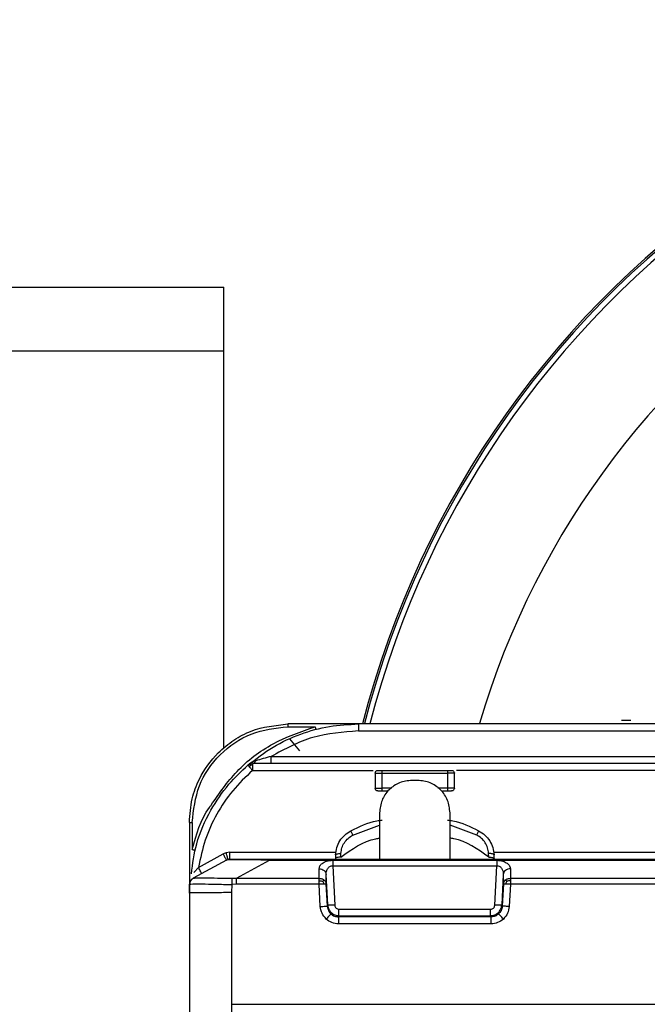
# Model space of a CAD drawing. Header units: millimetres. Extents: x -160 to 150, y -264 to -131.
# Tile 5 of 7: x -5 to 40, y -201 to -131. Entities that reach past the tile are written whole.
import ezdxf

# ---------------------------------------------------------------- set-up
doc = ezdxf.new("R2010")
doc.units = ezdxf.units.MM

msp = doc.modelspace()

# ---------------------------------------------------------------- linework, layer by layer
at = {"color": 7, "linetype": 'Continuous', "lineweight": 25}
for p, q in [((-155.333, -149.959), (9.667, -149.959)), ((9.667, -182.69), (9.667, -149.959)), ((-155.333, -154.459), (9.667, -154.459)), ((83.93, -180.959), (14.224, -180.959)), ((38.548, -180.719), (37.894, -180.719)), ((14.224, -181.156), (16.152, -181.156)), ((19.224, -181.455), (83.93, -181.455)), ((14.322, -182.006), (15.038, -182.859)), ((11.377, -183.881), (11.529, -183.791)), ((11.529, -183.791), (11.704, -183.759)), ((94.383, -183.759), (11.704, -183.759)), ((13.033, -183.263), (92.472, -183.263)), ((11.557, -183.86), (11.473, -183.989)), ((11.704, -183.904), (11.557, -183.86)), ((11.704, -184.255), (20.262, -184.255)), ((20.412, -184.455), (20.412, -185.509)), ((20.912, -184.255), (25.538, -184.255)), ((20.912, -185.509), (20.912, -184.455)), ((20.912, -184.455), (25.538, -184.455)), ((25.538, -184.455), (25.538, -185.509)), ((26.038, -185.509), (26.038, -184.455)), ((45.262, -184.255), (26.188, -184.255)), ((23.425, -184.959), (23.025, -184.959)), ((21.584, -185.509), (20.912, -185.509)), ((20.912, -185.709), (21.262, -185.709)), ((25.538, -185.509), (24.866, -185.509)), ((25.188, -185.709), (25.538, -185.709)), ((20.725, -187.259), (20.725, -190.559)), ((25.725, -190.559), (25.725, -187.259)), ((7.224, -187.959), (7.224, -206.959)), ((7.424, -187.956), (7.424, -189.864)), ((18.827, -188.845), (20.725, -188.147)), ((27.622, -188.845), (25.725, -188.147)), ((9.847, -190.094), (9.614, -190.187)), ((10.095, -190.063), (9.847, -190.094)), ((10.095, -190.063), (17.633, -190.063)), ((28.816, -190.063), (43.01, -190.063)), ((9.854, -190.621), (7.5, -191.913)), ((7.867, -191.145), (9.614, -190.187)), ((10.579, -191.915), (12.921, -190.63)), ((12.921, -190.559), (95.739, -190.559)), ((12.921, -190.63), (83.93, -190.63)), ((17.408, -190.633), (29.041, -190.633)), ((17.6, -190.258), (17.59, -190.521)), ((17.976, -190.406), (17.987, -190.142)), ((28.473, -190.406), (28.462, -190.142)), ((28.859, -190.521), (28.85, -190.258)), ((16.437, -191.915), (16.441, -191.24)), ((17.408, -191.019), (17.546, -193.826)), ((17.408, -191.019), (29.041, -191.019)), ((28.903, -193.826), (29.041, -191.019)), ((30.008, -191.24), (30.012, -191.915)), ((7.5, -191.913), (7.505, -191.911)), ((10.227, -191.914), (10.579, -191.915)), ((10.579, -191.915), (16.437, -191.915)), ((16.936, -192.318), (16.94, -191.644)), ((17.047, -193.808), (16.94, -191.644)), ((29.509, -191.644), (29.402, -193.808)), ((29.509, -191.644), (29.513, -192.318)), ((30.012, -191.915), (83.93, -191.915)), ((7.224, -192.959), (7.241, -192.326)), ((7.241, -192.326), (7.241, -192.325)), ((10.243, -192.346), (10.224, -192.933)), ((10.579, -192.34), (10.243, -192.346)), ((16.437, -192.34), (10.579, -192.34)), ((16.519, -193.914), (16.437, -192.34)), ((17.018, -193.892), (16.936, -192.318)), ((29.513, -192.318), (29.431, -193.892)), ((30.012, -192.34), (29.93, -193.914)), ((83.93, -192.34), (30.012, -192.34)), ((10.224, -192.933), (10.224, -201.959)), ((17.018, -193.892), (17.047, -193.808)), ((17.844, -194.113), (28.605, -194.113)), ((29.402, -193.808), (29.431, -193.892)), ((17.844, -194.567), (17.814, -194.654)), ((28.635, -194.654), (17.814, -194.654)), ((17.844, -194.567), (28.605, -194.567)), ((28.605, -194.567), (28.635, -194.654)), ((28.635, -195.148), (17.814, -195.148)), ((10.224, -200.859), (83.93, -200.859))]:
    msp.add_line(p, q, dxfattribs=at)
for radius, start, end in [(66.5, 194.40377, 165.62252), (66.367, 194.40555, 165.56649), (65.997, 194.51709, 165.51604), (58.5, 196.38282, 163.57799)]:
    msp.add_arc((83.931, -197.459), radius, start, end, dxfattribs=at)
for points, knots in [([(7.224, -187.959), (7.264, -187.391), (7.339, -186.328), (7.99, -184.601), (9.012, -183.156), (10.346, -182.079), (11.973, -181.201), (13.332, -181.055), (14.224, -180.959)], [0, 0, 0, 0, 0.155099, 0.290298, 0.500163, 0.630532, 0.75748, 1, 1, 1, 1]), ([(11.377, -183.881), (11.96, -183.428), (13.113, -182.533), (15.093, -181.634), (17.141, -181.062), (18.535, -180.993), (19.224, -180.959)], [0, 0, 0, 0, 0.258344, 0.511125, 0.758344, 1, 1, 1, 1]), ([(7.424, -187.956), (7.526, -187.065), (7.731, -185.283), (9.303, -183.035), (11.551, -181.462), (13.333, -181.258), (14.224, -181.156)], [0, 0, 0, 0, 0.2500187, 0.500002, 0.7499834, 1, 1, 1, 1]), ([(8.77, -186.723), (9.342, -185.89), (10.525, -184.169), (13.097, -182.216), (15.134, -181.509), (16.152, -181.156)], [0, 0, 0, 0, 0.319087, 0.659548, 1, 1, 1, 1]), ([(19.224, -181.455), (18.128, -181.535), (15.935, -181.695), (14, -182.741), (13.033, -183.263)], [0, 0, 0, 0, 0.499985, 1, 1, 1, 1]), ([(16.152, -181.156), (16.159, -181.18), (16.168, -181.217), (16.18, -181.261), (16.188, -181.291), (16.195, -181.316), (16.201, -181.339), (16.202, -181.343), (16.203, -181.346)], [0, 0, 0, 0, 0.239689, 0.36851, 0.5, 0.63149, 0.760311, 1, 1, 1, 1]), ([(11.939, -183.566), (11.836, -183.604), (11.631, -183.679), (11.461, -183.814), (11.377, -183.881)], [0, 0, 0, 0, 0.500647, 1, 1, 1, 1]), ([(11.529, -183.791), (11.531, -183.794), (11.533, -183.8), (11.549, -183.84), (11.557, -183.86)], [0, 0, 0, 0, 0.499447, 1, 1, 1, 1]), ([(11.704, -183.759), (11.726, -183.757), (11.771, -183.752), (11.836, -183.712), (11.894, -183.651), (11.925, -183.594), (11.939, -183.566)], [0, 0, 0, 0, 0.246736, 0.5, 0.753264, 1, 1, 1, 1]), ([(13.033, -183.263), (12.842, -183.315), (12.468, -183.415), (12.113, -183.517), (11.939, -183.566)], [0, 0, 0, 0, 0.511753, 1, 1, 1, 1]), ([(7.369, -191.601), (7.462, -190.879), (7.667, -189.3), (8.647, -187.151), (9.905, -185.276), (10.913, -184.32), (11.377, -183.881)], [0, 0, 0, 0, 0.24413, 0.533458, 0.785431, 1, 1, 1, 1]), ([(11.704, -184.255), (11.218, -184.719), (10.247, -185.648), (9.132, -187.336), (8.284, -189.173), (8.006, -190.487), (7.867, -191.145)], [0, 0, 0, 0, 0.250008, 0.499925, 0.749957, 1, 1, 1, 1]), ([(11.377, -183.881), (11.378, -183.882), (11.38, -183.884), (11.399, -183.905), (11.429, -183.938), (11.458, -183.972), (11.473, -183.989)], [0, 0, 0, 0, 0.233176, 0.480197, 0.737395, 1, 1, 1, 1]), ([(11.473, -183.989), (11.49, -184.009), (11.523, -184.047), (11.582, -184.115), (11.643, -184.184), (11.684, -184.232), (11.704, -184.255)], [0, 0, 0, 0, 0.262604, 0.519801, 0.766823, 1, 1, 1, 1]), ([(20.612, -184.255), (20.616, -184.255), (20.624, -184.255), (20.683, -184.255), (20.745, -184.255), (20.815, -184.255), (20.874, -184.255), (20.912, -184.255)], [0, 0, 0, 0, 0.248289, 0.499589, 0.627029, 0.760356, 1, 1, 1, 1]), ([(25.538, -184.255), (25.577, -184.255), (25.656, -184.255), (25.739, -184.255), (25.79, -184.255), (25.827, -184.255), (25.834, -184.255), (25.838, -184.255)], [0, 0, 0, 0, 0.248289, 0.499589, 0.627029, 0.760356, 1, 1, 1, 1]), ([(20.612, -185.709), (20.616, -185.709), (20.624, -185.709), (20.684, -185.709), (20.745, -185.709), (20.815, -185.709), (20.874, -185.709), (20.912, -185.709)], [0, 0, 0, 0, 0.2490182, 0.4996445, 0.6285137, 0.7603868, 1, 1, 1, 1]), ([(25.538, -185.709), (25.577, -185.709), (25.656, -185.709), (25.739, -185.709), (25.79, -185.709), (25.827, -185.709), (25.834, -185.709), (25.838, -185.709)], [0, 0, 0, 0, 0.249018, 0.499645, 0.628514, 0.760387, 1, 1, 1, 1]), ([(7.424, -189.864), (7.716, -188.804), (8.026, -187.677), (8.728, -186.776), (8.77, -186.723)], [0, 0, 0, 0, 0.940924, 1, 1, 1, 1]), ([(18.692, -188.546), (19.287, -188.245), (19.998, -187.885), (20.778, -187.793), (20.906, -187.778)], [0, 0, 0, 0, 0.836588, 1, 1, 1, 1]), ([(25.544, -187.778), (25.671, -187.793), (26.452, -187.885), (27.163, -188.245), (27.758, -188.546)], [0, 0, 0, 0, 0.163412, 1, 1, 1, 1]), ([(17.6, -190.258), (17.62, -190.079), (17.659, -189.729), (17.894, -189.243), (18.232, -188.826), (18.539, -188.639), (18.692, -188.546)], [0, 0, 0, 0, 0.256411, 0.499624, 0.750896, 1, 1, 1, 1]), ([(18.827, -188.845), (18.807, -188.804), (18.767, -188.721), (18.722, -188.625), (18.693, -188.559), (18.692, -188.55), (18.692, -188.546)], [0, 0, 0, 0, 0.244094, 0.5, 0.755906, 1, 1, 1, 1]), ([(27.622, -188.845), (27.642, -188.804), (27.683, -188.721), (27.728, -188.625), (27.756, -188.559), (27.757, -188.55), (27.758, -188.546)], [0, 0, 0, 0, 0.244094, 0.5, 0.755906, 1, 1, 1, 1]), ([(27.758, -188.546), (27.91, -188.639), (28.217, -188.826), (28.556, -189.243), (28.79, -189.729), (28.829, -190.079), (28.85, -190.258)], [0, 0, 0, 0, 0.249087, 0.500376, 0.74357, 1, 1, 1, 1]), ([(17.976, -190.406), (18.76, -189.845), (19.621, -189.23), (20.636, -189.078), (20.725, -189.065)], [0, 0, 0, 0, 0.911963, 1, 1, 1, 1]), ([(17.987, -190.142), (18.003, -190.01), (18.035, -189.747), (18.214, -189.379), (18.476, -189.059), (18.71, -188.916), (18.827, -188.845)], [0, 0, 0, 0, 0.2502167, 0.5003039, 0.7501729, 1, 1, 1, 1]), ([(28.473, -190.406), (27.688, -189.845), (26.828, -189.23), (25.814, -189.079), (25.725, -189.065)], [0, 0, 0, 0, 0.912555, 1, 1, 1, 1]), ([(28.462, -190.142), (28.446, -190.01), (28.415, -189.747), (28.235, -189.379), (27.973, -189.059), (27.739, -188.916), (27.622, -188.845)], [0, 0, 0, 0, 0.250217, 0.500304, 0.750173, 1, 1, 1, 1]), ([(7.424, -189.864), (7.448, -189.871), (7.486, -189.88), (7.531, -189.892), (7.562, -189.899), (7.587, -189.905), (7.611, -189.911), (7.615, -189.911), (7.618, -189.911)], [0, 0, 0, 0, 0.239518, 0.3684, 0.5, 0.6316, 0.760482, 1, 1, 1, 1]), ([(9.971, -190.575), (9.969, -190.568), (9.967, -190.558), (9.951, -190.499), (9.935, -190.437), (9.915, -190.36), (9.887, -190.248), (9.863, -190.155), (9.847, -190.094)], [0, 0, 0, 0, 0.239572, 0.368441, 0.500013, 0.631583, 0.760447, 1, 1, 1, 1]), ([(12.921, -190.63), (12.496, -190.621), (11.708, -190.604), (10.836, -190.595), (10.353, -190.595), (9.97, -190.601), (9.902, -190.613), (9.854, -190.621)], [0, 0, 0, 0, 0.269228, 0.498879, 0.614769, 0.734196, 1, 1, 1, 1]), ([(10.095, -190.559), (10.12, -190.559), (10.159, -190.559), (10.485, -190.559), (10.841, -190.559), (11.295, -190.559), (11.986, -190.559), (12.549, -190.559), (12.921, -190.559)], [0, 0, 0, 0, 0.250328, 0.376731, 0.498928, 0.619294, 0.748282, 1, 1, 1, 1]), ([(16.441, -191.24), (16.452, -191.173), (16.472, -191.036), (16.618, -190.874), (16.795, -190.763), (16.97, -190.693), (17.176, -190.642), (17.331, -190.636), (17.408, -190.633)], [0, 0, 0, 0, 0.233263, 0.472539, 0.601993, 0.726693, 0.864497, 1, 1, 1, 1]), ([(17.976, -190.406), (17.924, -190.409), (17.819, -190.415), (17.693, -190.442), (17.607, -190.478), (17.596, -190.507), (17.59, -190.521)], [0, 0, 0, 0, 0.242955, 0.500005, 0.75705, 1, 1, 1, 1]), ([(17.6, -190.258), (17.605, -190.244), (17.617, -190.215), (17.703, -190.178), (17.83, -190.151), (17.936, -190.145), (17.987, -190.142)], [0, 0, 0, 0, 0.2429, 0.5, 0.7571, 1, 1, 1, 1]), ([(28.85, -190.258), (28.844, -190.244), (28.833, -190.215), (28.746, -190.178), (28.62, -190.151), (28.513, -190.145), (28.462, -190.142)], [0, 0, 0, 0, 0.2429, 0.5, 0.7571, 1, 1, 1, 1]), ([(28.473, -190.406), (28.525, -190.409), (28.63, -190.415), (28.756, -190.442), (28.842, -190.478), (28.853, -190.507), (28.859, -190.521)], [0, 0, 0, 0, 0.242955, 0.500005, 0.75705, 1, 1, 1, 1]), ([(29.041, -190.633), (29.118, -190.636), (29.272, -190.643), (29.478, -190.692), (29.653, -190.762), (29.83, -190.873), (29.977, -191.036), (29.997, -191.173), (30.008, -191.24)], [0, 0, 0, 0, 0.1347042, 0.2722809, 0.396354, 0.5264183, 0.7662592, 1, 1, 1, 1]), ([(7.867, -191.145), (7.81, -191.208), (7.698, -191.334), (7.589, -191.453), (7.535, -191.512)], [0, 0, 0, 0, 0.506366, 1, 1, 1, 1]), ([(16.94, -191.644), (16.943, -191.572), (16.949, -191.432), (17.016, -191.262), (17.102, -191.145), (17.187, -191.074), (17.289, -191.024), (17.369, -191.021), (17.408, -191.019)], [0, 0, 0, 0, 0.26667, 0.526161, 0.658858, 0.771925, 0.890625, 1, 1, 1, 1]), ([(29.041, -191.019), (29.08, -191.021), (29.159, -191.024), (29.262, -191.074), (29.346, -191.145), (29.433, -191.261), (29.5, -191.431), (29.506, -191.572), (29.509, -191.644)], [0, 0, 0, 0, 0.108966, 0.227181, 0.340126, 0.47277, 0.732796, 1, 1, 1, 1]), ([(7.505, -191.911), (7.469, -191.933), (7.397, -191.979), (7.314, -192.081), (7.257, -192.199), (7.246, -192.284), (7.241, -192.326)], [0, 0, 0, 0, 0.245819, 0.5, 0.754181, 1, 1, 1, 1]), ([(7.505, -191.911), (7.559, -191.902), (7.666, -191.885), (8.302, -191.858), (9.177, -191.899), (9.878, -191.909), (10.227, -191.914)], [0, 0, 0, 0, 0.249109, 0.500458, 0.751531, 1, 1, 1, 1]), ([(10.227, -191.914), (10.228, -191.938), (10.23, -191.986), (10.234, -192.093), (10.238, -192.215), (10.242, -192.303), (10.243, -192.346)], [0, 0, 0, 0, 0.245606, 0.5, 0.754394, 1, 1, 1, 1]), ([(16.437, -192.096), (16.484, -192.096), (16.576, -192.097), (16.656, -192.117), (16.696, -192.127)], [0, 0, 0, 0, 0.510837, 1, 1, 1, 1]), ([(16.696, -192.127), (16.714, -192.108), (16.751, -192.07), (16.77, -192.045), (16.779, -192.032)], [0, 0, 0, 0, 0.485184, 1, 1, 1, 1]), ([(16.784, -192.323), (16.773, -192.288), (16.753, -192.218), (16.714, -192.157), (16.696, -192.127)], [0, 0, 0, 0, 0.515259, 1, 1, 1, 1]), ([(29.753, -192.127), (29.735, -192.157), (29.696, -192.218), (29.676, -192.288), (29.665, -192.323)], [0, 0, 0, 0, 0.484741, 1, 1, 1, 1]), ([(29.67, -192.032), (29.679, -192.045), (29.698, -192.07), (29.735, -192.108), (29.753, -192.127)], [0, 0, 0, 0, 0.514816, 1, 1, 1, 1]), ([(30.012, -192.096), (29.965, -192.096), (29.874, -192.097), (29.793, -192.117), (29.753, -192.127)], [0, 0, 0, 0, 0.510837, 1, 1, 1, 1]), ([(7.241, -192.326), (7.286, -192.323), (7.377, -192.318), (8.071, -192.3), (9.06, -192.34), (9.848, -192.344), (10.243, -192.346)], [0, 0, 0, 0, 0.250786, 0.499519, 0.748509, 1, 1, 1, 1]), ([(16.936, -194.804), (16.823, -194.676), (16.597, -194.42), (16.545, -194.082), (16.519, -193.914)], [0, 0, 0, 0, 0.500526, 1, 1, 1, 1]), ([(17.018, -193.892), (17.025, -193.949), (17.037, -194.06), (17.111, -194.256), (17.21, -194.37), (17.274, -194.442)], [0, 0, 0, 0, 0.278007, 0.537598, 1, 1, 1, 1]), ([(17.047, -193.808), (17.054, -193.866), (17.067, -193.975), (17.141, -194.164), (17.289, -194.365), (17.542, -194.533), (17.745, -194.556), (17.844, -194.567)], [0, 0, 0, 0, 0.142427, 0.273297, 0.499516, 0.753165, 1, 1, 1, 1]), ([(17.546, -193.826), (17.552, -193.864), (17.563, -193.94), (17.633, -194.033), (17.73, -194.1), (17.806, -194.108), (17.844, -194.113)], [0, 0, 0, 0, 0.249732, 0.501056, 0.748683, 1, 1, 1, 1]), ([(28.605, -194.567), (28.705, -194.556), (28.907, -194.533), (29.16, -194.365), (29.308, -194.164), (29.383, -193.975), (29.395, -193.866), (29.402, -193.808)], [0, 0, 0, 0, 0.246817, 0.500484, 0.726699, 0.85757, 1, 1, 1, 1]), ([(28.605, -194.113), (28.643, -194.109), (28.719, -194.101), (28.815, -194.034), (28.885, -193.939), (28.897, -193.864), (28.903, -193.826)], [0, 0, 0, 0, 0.247907, 0.4994045, 0.7493545, 1, 1, 1, 1]), ([(29.431, -193.892), (29.424, -193.949), (29.412, -194.06), (29.338, -194.256), (29.239, -194.37), (29.175, -194.442)], [0, 0, 0, 0, 0.277804, 0.537328, 1, 1, 1, 1]), ([(29.93, -193.914), (29.904, -194.082), (29.852, -194.42), (29.626, -194.676), (29.513, -194.804)], [0, 0, 0, 0, 0.499473, 1, 1, 1, 1]), ([(17.274, -194.442), (17.266, -194.45), (17.25, -194.467), (17.17, -194.552), (17.06, -194.67), (16.977, -194.76), (16.936, -194.804)], [0, 0, 0, 0, 0.241248, 0.5, 0.758752, 1, 1, 1, 1]), ([(17.814, -195.148), (17.652, -195.132), (17.327, -195.1), (17.066, -194.903), (16.936, -194.804)], [0, 0, 0, 0, 0.500206, 1, 1, 1, 1]), ([(17.274, -194.442), (17.354, -194.503), (17.515, -194.625), (17.715, -194.644), (17.814, -194.654)], [0, 0, 0, 0, 0.502527, 1, 1, 1, 1]), ([(29.175, -194.442), (29.095, -194.503), (28.935, -194.625), (28.734, -194.644), (28.635, -194.654)], [0, 0, 0, 0, 0.502226, 1, 1, 1, 1]), ([(29.513, -194.804), (29.383, -194.903), (29.123, -195.1), (28.797, -195.132), (28.635, -195.148)], [0, 0, 0, 0, 0.4998194, 1, 1, 1, 1]), ([(29.513, -194.804), (29.473, -194.76), (29.389, -194.67), (29.279, -194.552), (29.199, -194.467), (29.183, -194.45), (29.175, -194.442)], [0, 0, 0, 0, 0.241248, 0.5, 0.758752, 1, 1, 1, 1])]:
    msp.add_open_spline(points, degree=3, knots=knots, dxfattribs=at)
for points in [[(14.224, -180.959), (14.224, -180.962), (14.224, -180.968), (14.224, -181.013), (14.224, -181.078), (14.224, -181.13), (14.224, -181.156)], [(19.224, -180.959), (19.224, -180.967), (19.224, -180.981), (19.224, -181.096), (19.224, -181.259), (19.224, -181.39), (19.224, -181.455)], [(11.704, -183.759), (11.704, -183.761), (11.704, -183.765), (11.704, -183.794), (11.704, -183.839), (11.704, -183.882), (11.704, -183.904)], [(13.033, -183.759), (13.033, -183.752), (13.033, -183.737), (13.033, -183.622), (13.033, -183.459), (13.033, -183.329), (13.033, -183.263)], [(11.704, -183.904), (11.704, -183.928), (11.704, -183.977), (11.704, -184.064), (11.704, -184.157), (11.704, -184.222), (11.704, -184.255)], [(20.412, -184.455), (20.415, -184.429), (20.421, -184.376), (20.467, -184.31), (20.533, -184.264), (20.585, -184.258), (20.612, -184.255)], [(20.412, -184.455), (20.419, -184.455), (20.434, -184.455), (20.55, -184.455), (20.715, -184.455), (20.846, -184.455), (20.912, -184.455)], [(20.912, -184.455), (20.912, -184.429), (20.912, -184.376), (20.912, -184.31), (20.912, -184.264), (20.912, -184.258), (20.912, -184.255)], [(25.538, -184.255), (25.538, -184.258), (25.538, -184.264), (25.538, -184.31), (25.538, -184.376), (25.538, -184.429), (25.538, -184.455)], [(26.038, -184.455), (26.03, -184.455), (26.015, -184.455), (25.9, -184.455), (25.734, -184.455), (25.603, -184.455), (25.538, -184.455)], [(25.838, -184.255), (25.864, -184.258), (25.916, -184.264), (25.982, -184.31), (26.029, -184.376), (26.035, -184.429), (26.038, -184.455)], [(23.025, -184.959), (22.724, -184.994), (22.121, -185.063), (21.361, -185.595), (20.829, -186.355), (20.76, -186.958), (20.725, -187.259)], [(25.725, -187.259), (25.69, -186.958), (25.621, -186.355), (25.089, -185.595), (24.329, -185.063), (23.726, -184.994), (23.425, -184.959)], [(20.412, -185.509), (20.419, -185.509), (20.434, -185.509), (20.55, -185.509), (20.715, -185.509), (20.846, -185.509), (20.912, -185.509)], [(20.612, -185.709), (20.585, -185.706), (20.533, -185.7), (20.467, -185.654), (20.421, -185.588), (20.415, -185.535), (20.412, -185.509)], [(20.912, -185.709), (20.912, -185.706), (20.912, -185.7), (20.912, -185.654), (20.912, -185.588), (20.912, -185.535), (20.912, -185.509)], [(25.538, -185.509), (25.538, -185.535), (25.538, -185.588), (25.538, -185.654), (25.538, -185.7), (25.538, -185.706), (25.538, -185.709)], [(26.038, -185.509), (26.03, -185.509), (26.015, -185.509), (25.9, -185.509), (25.734, -185.509), (25.603, -185.509), (25.538, -185.509)], [(26.038, -185.509), (26.035, -185.535), (26.029, -185.588), (25.982, -185.654), (25.916, -185.7), (25.864, -185.706), (25.838, -185.709)], [(7.224, -187.959), (7.227, -187.959), (7.233, -187.958), (7.279, -187.957), (7.346, -187.956), (7.398, -187.956), (7.424, -187.956)], [(10.095, -190.559), (10.095, -190.552), (10.095, -190.537), (10.095, -190.422), (10.095, -190.259), (10.095, -190.129), (10.095, -190.063)], [(9.614, -190.187), (9.645, -190.244), (9.708, -190.358), (9.787, -190.501), (9.843, -190.602), (9.85, -190.614), (9.854, -190.621)], [(9.854, -190.621), (9.892, -190.603), (9.969, -190.567), (10.053, -190.562), (10.095, -190.559)], [(12.921, -190.559), (12.921, -190.562), (12.921, -190.568), (12.921, -190.609), (12.921, -190.63)], [(17.408, -190.633), (17.408, -190.656), (17.408, -190.701), (17.408, -190.795), (17.408, -190.902), (17.408, -190.98), (17.408, -191.019)], [(29.041, -190.633), (29.041, -190.656), (29.041, -190.701), (29.041, -190.795), (29.041, -190.902), (29.041, -190.98), (29.041, -191.019)], [(8.108, -191.579), (8.104, -191.572), (8.097, -191.56), (8.041, -191.46), (7.962, -191.316), (7.899, -191.202), (7.867, -191.145)], [(16.441, -191.24), (16.504, -191.246), (16.63, -191.259), (16.791, -191.351), (16.908, -191.483), (16.929, -191.59), (16.94, -191.644)], [(30.008, -191.24), (29.945, -191.246), (29.819, -191.259), (29.658, -191.351), (29.541, -191.483), (29.52, -191.59), (29.509, -191.644)], [(7.5, -191.913), (7.464, -191.936), (7.393, -191.982), (7.313, -192.082), (7.257, -192.198), (7.246, -192.282), (7.241, -192.325)], [(10.579, -192.34), (10.579, -192.297), (10.579, -192.212), (10.579, -192.093), (10.579, -191.989), (10.579, -191.94), (10.579, -191.915)], [(16.437, -192.096), (16.437, -192.06), (16.437, -191.988), (16.437, -191.939), (16.437, -191.915)], [(16.437, -191.915), (16.469, -191.917), (16.531, -191.92), (16.622, -191.943), (16.707, -191.98), (16.755, -192.014), (16.779, -192.032)], [(16.437, -192.34), (16.437, -192.297), (16.437, -192.211), (16.437, -192.134), (16.437, -192.096)], [(16.779, -192.032), (16.801, -192.052), (16.845, -192.091), (16.892, -192.161), (16.925, -192.238), (16.933, -192.291), (16.936, -192.318)], [(29.513, -192.318), (29.516, -192.291), (29.524, -192.238), (29.557, -192.161), (29.604, -192.091), (29.648, -192.052), (29.67, -192.032)], [(29.67, -192.032), (29.694, -192.014), (29.742, -191.98), (29.827, -191.943), (29.918, -191.92), (29.98, -191.917), (30.012, -191.915)], [(30.012, -191.915), (30.012, -191.939), (30.012, -191.988), (30.012, -192.06), (30.012, -192.096)], [(30.012, -192.096), (30.012, -192.134), (30.012, -192.211), (30.012, -192.297), (30.012, -192.34)], [(16.784, -192.323), (16.76, -192.324), (16.711, -192.326), (16.625, -192.33), (16.533, -192.335), (16.469, -192.338), (16.437, -192.34)], [(16.936, -192.318), (16.933, -192.318), (16.928, -192.318), (16.896, -192.319), (16.849, -192.32), (16.806, -192.322), (16.784, -192.323)], [(29.665, -192.323), (29.643, -192.322), (29.6, -192.32), (29.553, -192.319), (29.521, -192.318), (29.516, -192.318), (29.513, -192.318)], [(30.012, -192.34), (29.98, -192.338), (29.916, -192.335), (29.824, -192.33), (29.738, -192.326), (29.689, -192.324), (29.665, -192.323)], [(10.224, -192.933), (9.831, -192.933), (9.045, -192.934), (8.053, -192.94), (7.359, -192.949), (7.269, -192.956), (7.224, -192.959)], [(16.519, -193.914), (16.583, -193.91), (16.711, -193.904), (16.874, -193.896), (16.99, -193.892), (17.009, -193.892), (17.018, -193.892)], [(17.546, -193.826), (17.482, -193.828), (17.355, -193.833), (17.192, -193.832), (17.076, -193.824), (17.057, -193.813), (17.047, -193.808)], [(17.844, -194.567), (17.844, -194.556), (17.844, -194.534), (17.844, -194.429), (17.844, -194.285), (17.844, -194.17), (17.844, -194.113)], [(28.605, -194.567), (28.605, -194.556), (28.605, -194.534), (28.605, -194.429), (28.605, -194.285), (28.605, -194.17), (28.605, -194.113)], [(29.402, -193.808), (29.392, -193.813), (29.373, -193.824), (29.257, -193.832), (29.094, -193.833), (28.967, -193.828), (28.903, -193.826)], [(29.93, -193.914), (29.866, -193.91), (29.738, -193.904), (29.575, -193.896), (29.459, -193.892), (29.44, -193.892), (29.431, -193.892)], [(17.814, -194.654), (17.814, -194.666), (17.814, -194.69), (17.814, -194.806), (17.814, -194.963), (17.814, -195.086), (17.814, -195.148)], [(28.635, -195.148), (28.635, -195.086), (28.635, -194.963), (28.635, -194.806), (28.635, -194.69), (28.635, -194.666), (28.635, -194.654)]]:
    msp.add_open_spline(points, degree=3, dxfattribs=at)

doc.saveas('drawing.dxf')
